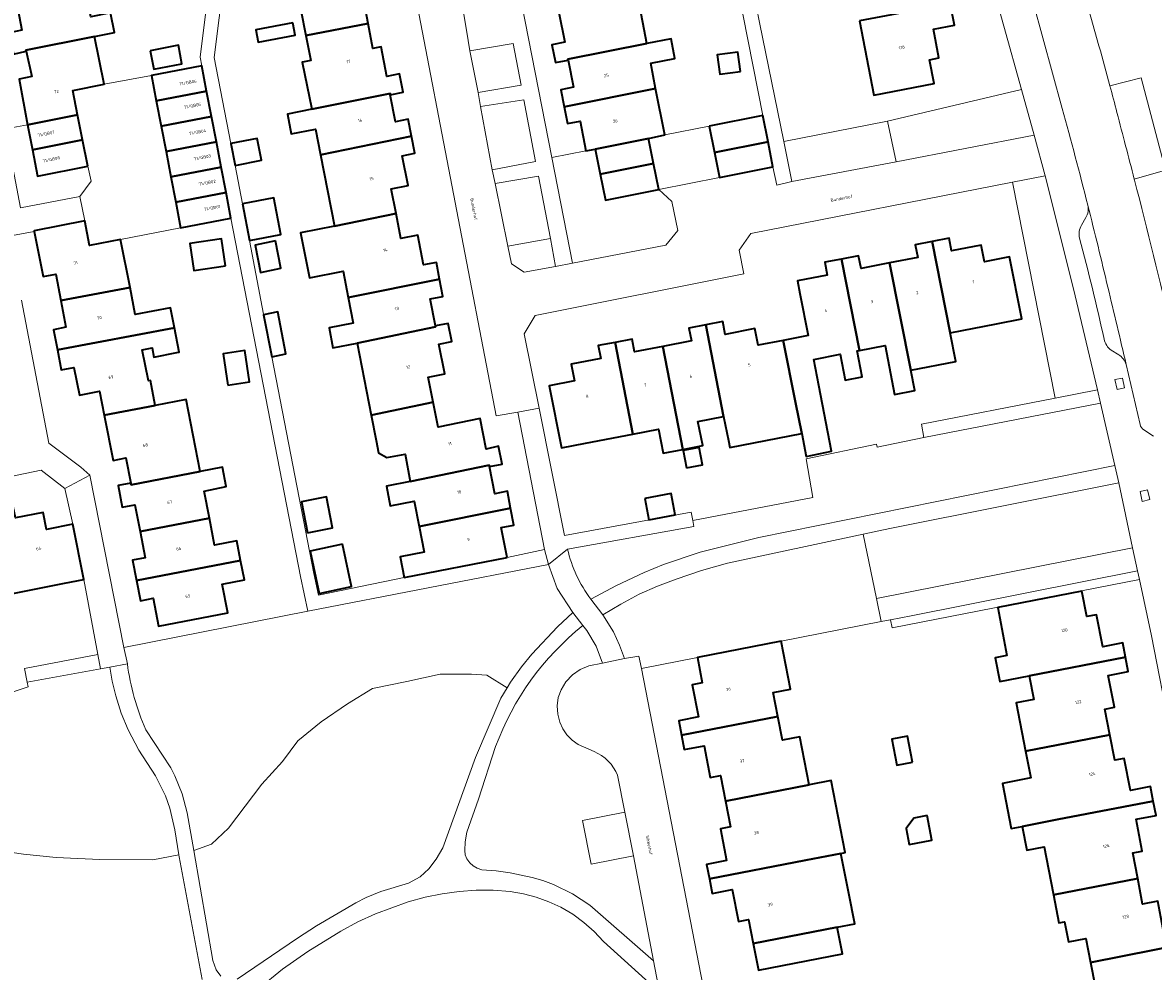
# Model space of a CAD drawing. Header units: metres. Extents: x 197700 to 204338, y 317132 to 325229.
# Tile 83 of 256: x 199040 to 199171, y 320292 to 320402. Entities that reach past the tile are written whole.
import ezdxf
from ezdxf.enums import TextEntityAlignment as Align

# ---------------------------------------------------------------- set-up
doc = ezdxf.new("R2010")
doc.units = ezdxf.units.M
for name, color, linetype, lineweight in [('B-WE-GR-BEPLANTING_CULTUUR_BODEMBEDEKKER-GV', 90, 'Continuous', 18), ('B-WE-GR-BEPLANTING_CULTUUR_HEESTERS-GV', 90, 'Continuous', 18), ('B-WE-OG-BEBOUWING-GV', 7, 'Continuous', 35), ('B-WE-OG-BEBOUWING-T18', 10, 'Continuous', 18), ('B-WE-OG-TERREIN_CULTUURSCHEIDING-GV', 7, 'Continuous', 18), ('B-WE-OG-TERREIN_ERF-GV', 7, 'Continuous', 18), ('B-WE-OG-TOPOGRAFIE-T18', 10, 'Continuous', 18), ('B-WE-VH-ONVERHARD-GV', 252, 'Continuous', 18), ('B-WE-VH-VERHARDING_ASFALT-GV', 252, 'Continuous', 18), ('B-WE-VH-VERHARDING_BETONSTRAATSTEEN-GV', 252, 'Continuous', 18), ('B-WE-VH-VERHARDING_OPEN-GV', 252, 'Continuous', 18), ('B-WE-VH-VERHARDING_TEGEL-GV', 252, 'Continuous', 18)]:
    doc.layers.add(name, color=color, linetype=linetype, lineweight=lineweight)
doc.styles.add('NLCS-ISO-M200-T18', font='NLCS-ISO.ttf', dxfattribs={"height": 0.36})

msp = doc.modelspace()

# ---------------------------------------------------------------- linework, layer by layer
at = {"layer": 'B-WE-GR-BEPLANTING_CULTUUR_BODEMBEDEKKER-GV'}
for points in [[(199155.9, 320393.846), (199140.376, 320390.15), (199141.374, 320385.443), (199157.383, 320388.532)], [(199041.336, 320386.825), (199040.755, 320389.745), (199038.211, 320389.272), (199039.972, 320380.135), (199046.827, 320381.431), (199048.132, 320383.224), (199047.759, 320384.96), (199041.938, 320383.801)], [(199113.904, 320382.227), (199107.703, 320380.993), (199107.099, 320384.03), (199106.522, 320386.929), (199105.45, 320386.72), (199101.507, 320385.951), (199103.897, 320373.715), (199114.703, 320375.807), (199116.105, 320377.508), (199115.408, 320380.862)], [(199164.716, 320359.041), (199161.923, 320370.757), (199158.631, 320383.825), (199154.847, 320383.084), (199159.792, 320358.08)], [(199096.396, 320375.676), (199096.845, 320373.623), (199098.305, 320372.663), (199101.926, 320373.331), (199101.349, 320376.572)]]:
    msp.add_lwpolyline(points, close=True, dxfattribs=at)
for points in [[(199105.111, 320331.731, 0.1376371), (199094.989, 320317.724)], [(199109.119, 320314.393, 0.2025541), (199106.387, 320317.141)]]:
    msp.add_lwpolyline(points, format="xyb", dxfattribs=at)
for points in [[(199106.387, 320317.141), (199104.566, 320317.974), (199103.864, 320318.467), (199103.255, 320319.072), (199102.763, 320319.776), (199102.413, 320320.56), (199102.187, 320321.489), (199102.126, 320322.443), (199102.251, 320323.393), (199102.573, 320324.295), (199103.141, 320325.225), (199103.88, 320326.026), (199104.771, 320326.656), (199105.779, 320327.073), (199107.376, 320327.402), (199106.62, 320329.367), (199105.539, 320331.174), (199105.111, 320331.731)], [(199094.989, 320317.724), (199093.019, 320311.623), (199091.65, 320307.814), (199091.455, 320306.703), (199091.408, 320305.69), (199091.471, 320305.182), (199091.666, 320304.709), (199091.987, 320304.267), (199092.391, 320303.901), (199092.865, 320303.628), (199093.386, 320303.464), (199095.041, 320303.342), (199096.683, 320303.105), (199099.226, 320302.555), (199100.479, 320302.199), (199101.7, 320301.748), (199103.88, 320300.677), (199105.909, 320299.341), (199113.293, 320292.916), (199110.955, 320305.084), (199106.039, 320304.117), (199105.042, 320309.177), (199109.963, 320310.144), (199109.119, 320314.393)]]:
    msp.add_lwpolyline(points, dxfattribs=at)
at = {"layer": 'B-WE-GR-BEPLANTING_CULTUUR_HEESTERS-GV'}
for points in [[(199106.01, 320334.791), (199108.984, 320336.384), (199112.186, 320337.884), (199114.417, 320338.8), (199118.678, 320340.229), (199125.465, 320341.937), (199166.704, 320350.283), (199165.065, 320357.489), (199144.602, 320353.504), (199139.199, 320352.408), (199139.1, 320352.759), (199130.944, 320351.064), (199131.741, 320346.559), (199117.833, 320343.919), (199117.933, 320343.218), (199103.32, 320340.587)], [(199054.496, 320319.658), (199057.358, 320315.263), (199057.834, 320314.325), (199058.669, 320312.235), (199059.272, 320310.066), (199060.026, 320305.695), (199062.082, 320306.403), (199064.063, 320308.28), (199067.92, 320313.388), (199070.318, 320315.994), (199072.09, 320318.391), (199074.8, 320320.58), (199077.823, 320322.665), (199080.742, 320324.437), (199084.703, 320325.271), (199088.56, 320326.105), (199092.208, 320326.105), (199093.98, 320326.001), (199096.318, 320324.518), (199096.728, 320325.195), (199097.975, 320326.968), (199099.177, 320328.441), (199102.154, 320331.596), (199103.926, 320333.271), (199102.12, 320336.025), (199101.122, 320338.83), (199073.255, 320333.4), (199051.942, 320329.217), (199052.342, 320327.314)], [(199036.607, 320305.784), (199040.306, 320305.278), (199044.082, 320304.889), (199046.612, 320304.772), (199049.142, 320304.655), (199055.293, 320304.616), (199058.287, 320305.187), (199057.834, 320308.078), (199057.245, 320310.577), (199056.764, 320312.016), (199055.613, 320314.336), (199053.666, 320317.3), (199052.413, 320319.672), (199051.618, 320321.604), (199050.985, 320323.595), (199050.57, 320325.302), (199050.29, 320326.935), (199049.223, 320326.738), (199040.734, 320325.173), (199040.837, 320324.623), (199038.875, 320323.976)], [(199113.991, 320289.262), (199107.489, 320295.142), (199106.402, 320296.305), (199105.209, 320297.357), (199103.921, 320298.293), (199102.552, 320299.104), (199101.157, 320299.759), (199099.704, 320300.272), (199098.212, 320300.654), (199096.695, 320300.919), (199094.721, 320301.092), (199092.74, 320301.081), (199090.767, 320300.923), (199088.805, 320300.659), (199086.825, 320300.266), (199084.876, 320299.738), (199081.084, 320298.358), (199079.042, 320297.418), (199077.065, 320296.348), (199073.241, 320293.988), (199070.326, 320291.937), (199067.55, 320289.701)]]:
    msp.add_lwpolyline(points, dxfattribs=at)
for points in [[(199109.909, 320327.932), (199111.592, 320328.191), (199111.871, 320326.76), (199118.36, 320328.03), (199128.07, 320329.93), (199139.646, 320332.195), (199139.122, 320334.872), (199137.552, 320342.308), (199121.835, 320338.955), (199118.841, 320338.107), (199115.891, 320337.115), (199113.738, 320336.296), (199111.632, 320335.363), (199109.476, 320334.231), (199107.396, 320332.964), (199108.64, 320331.003), (199109.346, 320329.454)], [(199140.723, 320332.406), (199143.137, 320332.885), (199169.338, 320338.084), (199168.771, 320340.738), (199139.122, 320334.872), (199139.646, 320332.195), (199140.685, 320332.399)]]:
    msp.add_lwpolyline(points, close=True, dxfattribs=at)
for points in [[(199103.32, 320340.587, 0.1039045), (199106.01, 320334.791)], [(199052.342, 320327.314, 0.0754753), (199054.496, 320319.658)]]:
    msp.add_lwpolyline(points, format="xyb", dxfattribs=at)
at = {"layer": 'B-WE-OG-BEBOUWING-GV'}
for points in [[(199080.219, 320401.488), (199079.67, 320404.33), (199085.549, 320405.485), (199085.98, 320405.57), (199085.31, 320408.99), (199086.81, 320409.28), (199086.39, 320411.38), (199084.91, 320411.09), (199084.94, 320410.92), (199075.81, 320409.16), (199076.83, 320403.87), (199072.42, 320403.02), (199073.005, 320400.099)], [(199103.39, 320397.23), (199103.37, 320397.35), (199112.52, 320399.16), (199111.532, 320404.24), (199114.4, 320404.798), (199113.825, 320408.006), (199103.725, 320406.069), (199104.32, 320403.17), (199102.32, 320402.76), (199103.01, 320399.31), (199101.52, 320399.02), (199101.93, 320396.94)], [(199043.3, 320404.68), (199039.5, 320403.93), (199040.13, 320400.69), (199038.64, 320400.4), (199039.14, 320397.93), (199040.61, 320398.27), (199040.59, 320398.37), (199048.55, 320399.98), (199050.848, 320400.43), (199050.405, 320402.69), (199048.106, 320402.242), (199047.496, 320405.346), (199043.33, 320404.53)], [(199137.129, 320401.78), (199138.79, 320393.18), (199145.77, 320394.52), (199145.24, 320397.27), (199146.34, 320397.48), (199145.7, 320400.8), (199148.15, 320401.28), (199147.655, 320403.739), (199139.603, 320402.24)], [(199071.501, 320401.55), (199067.229, 320400.734), (199067.498, 320399.322), (199071.771, 320400.138)], [(199073.69, 320391.54), (199082.76, 320393.37), (199082.79, 320393.22), (199084.27, 320393.51), (199083.86, 320395.63), (199082.38, 320395.35), (199081.72, 320398.76), (199080.78, 320398.58), (199080.219, 320401.488), (199073.005, 320400.099), (199073.59, 320397.18), (199072.609, 320396.982), (199072.6, 320396.98)], [(199048.55, 320399.98), (199040.59, 320398.37), (199040.61, 320398.27), (199041.27, 320395.35), (199039.79, 320395.02), (199040.755, 320389.745), (199046.579, 320390.904), (199046.02, 320393.72), (199049.64, 320394.43)], [(199054.995, 320398.32), (199055.409, 320396.165), (199058.658, 320396.789), (199058.244, 320398.944)], [(199112.52, 320399.16), (199103.37, 320397.35), (199103.39, 320397.23), (199104.01, 320394.08), (199102.55, 320393.78), (199102.935, 320391.831), (199113.528, 320393.95), (199112.95, 320396.88), (199115.74, 320397.43), (199115.31, 320399.71)], [(199123.357, 320395.921), (199123.058, 320398.149), (199120.659, 320397.828), (199120.958, 320395.6)], [(199055.69, 320392.518), (199061.515, 320393.636), (199060.951, 320396.575), (199055.126, 320395.457)], [(199061.515, 320393.636), (199055.69, 320392.518), (199056.254, 320389.578), (199062.08, 320390.696)], [(199106.522, 320386.929), (199112.679, 320388.168), (199114.59, 320388.56), (199113.528, 320393.95), (199102.935, 320391.831), (199103.32, 320389.88), (199104.79, 320390.16), (199105.45, 320386.72)], [(199082.79, 320393.22), (199082.76, 320393.37), (199073.69, 320391.54), (199070.87, 320390.98), (199071.33, 320388.69), (199074.12, 320389.24), (199074.7, 320386.27), (199085.261, 320388.42), (199084.88, 320390.39), (199083.4, 320390.09)], [(199040.755, 320389.745), (199041.336, 320386.825), (199047.159, 320387.984), (199046.579, 320390.904)], [(199056.254, 320389.578), (199056.819, 320386.639), (199062.644, 320387.757), (199062.08, 320390.696)], [(199119.741, 320389.575), (199120.35, 320386.512), (199126.547, 320387.747), (199125.94, 320390.809)], [(199076.315, 320378.011), (199083.464, 320379.461), (199082.9, 320382.34), (199084.85, 320382.72), (199084.16, 320386.16), (199085.64, 320386.46), (199085.261, 320388.42), (199074.7, 320386.27)], [(199047.759, 320384.96), (199047.159, 320387.984), (199041.336, 320386.825), (199041.938, 320383.801)], [(199056.819, 320386.639), (199057.383, 320383.7), (199063.208, 320384.818), (199062.644, 320387.757)], [(199064.815, 320385.031), (199067.87, 320385.635), (199067.37, 320388.166), (199064.315, 320387.563)], [(199113.277, 320385.269), (199112.679, 320388.168), (199106.522, 320386.929), (199107.099, 320384.03)], [(199120.35, 320386.512), (199120.922, 320383.639), (199127.116, 320384.872), (199126.547, 320387.747)], [(199057.947, 320380.76), (199063.773, 320381.879), (199063.208, 320384.818), (199057.383, 320383.7)], [(199113.904, 320382.227), (199113.277, 320385.269), (199107.099, 320384.03), (199107.703, 320380.993)], [(199063.773, 320381.879), (199057.947, 320380.76), (199058.511, 320377.821), (199064.337, 320378.939)], [(199065.656, 320380.587), (199066.467, 320376.35), (199070.099, 320377.046), (199069.288, 320381.282)], [(199083.464, 320379.461), (199076.315, 320378.011), (199072.408, 320377.219), (199073.416, 320372.032), (199077.334, 320372.793), (199077.931, 320369.74), (199088.506, 320371.849), (199088.13, 320373.79), (199086.64, 320373.52), (199085.97, 320376.95), (199084.03, 320376.57)], [(199041.549, 320377.372), (199042.58, 320372.15), (199044.04, 320372.44), (199044.634, 320369.371), (199052.649, 320370.89), (199051.56, 320376.47), (199047.96, 320375.77), (199047.4, 320378.6), (199041.53, 320377.47)], [(199145.561, 320376.235), (199147.64, 320365.628), (199153.014, 320366.679), (199155.94, 320367.25), (199154.52, 320374.43), (199151.61, 320373.87), (199151.23, 320375.8), (199147.81, 320375.14), (199147.52, 320376.62)], [(199063.69, 320373.405), (199063.234, 320376.521), (199059.586, 320375.988), (199060.041, 320372.872)], [(199069.484, 320376.288), (199067.124, 320375.804), (199067.772, 320372.643), (199070.132, 320373.127)], [(199140.604, 320373.741), (199143.067, 320361.305), (199148.285, 320362.339), (199147.64, 320365.628), (199145.561, 320376.235), (199143.6, 320375.85), (199143.88, 320374.38)], [(199128.277, 320364.773), (199129.74, 320357.585), (199130.446, 320353.973), (199130.963, 320351.326), (199133.902, 320351.924), (199132.43, 320359.561), (199131.85, 320362.57), (199134.902, 320363.161), (199135.484, 320360.152), (199137.448, 320360.532), (199136.866, 320363.541), (199137.151, 320363.596), (199135.07, 320374.189), (199133.11, 320373.81), (199133.38, 320372.34), (199129.95, 320371.67), (199130.235, 320370.203), (199131.18, 320365.34)], [(199137.151, 320363.596), (199140.12, 320364.17), (199141.206, 320358.52), (199143.53, 320358.967), (199143.067, 320361.305), (199140.604, 320373.741), (199137.32, 320373.1), (199137.04, 320374.57), (199135.07, 320374.189)], [(199088.01, 320366.46), (199087.4, 320369.6), (199088.89, 320369.87), (199088.506, 320371.849), (199077.931, 320369.74), (199078.51, 320366.78), (199075.72, 320366.23), (199076.15, 320363.91), (199078.96, 320364.45), (199088.04, 320366.34)], [(199044.634, 320369.371), (199045.23, 320366.29), (199043.8, 320365.99), (199044.232, 320363.684), (199057.801, 320366.24), (199057.349, 320368.549), (199053.26, 320367.76), (199052.649, 320370.89)], [(199069.06, 320362.878), (199070.707, 320363.198), (199069.763, 320368.057), (199068.116, 320367.737)], [(199044.232, 320363.684), (199044.67, 320361.35), (199046.14, 320361.63), (199046.78, 320358.43), (199049.13, 320358.89), (199049.67, 320356.108), (199055.563, 320357.231), (199055.01, 320360.11), (199054.77, 320360.07), (199054.065, 320363.673), (199055.212, 320363.897), (199055.42, 320362.836), (199058.072, 320363.355), (199058.355, 320363.41), (199057.801, 320366.24)], [(199078.96, 320364.45), (199080.586, 320356.121), (199087.759, 320357.626), (199087.17, 320360.51), (199089.09, 320360.9), (199088.42, 320364.35), (199089.91, 320364.64), (199089.48, 320366.74), (199088.01, 320366.46), (199088.04, 320366.34)], [(199121.401, 320355.967), (199119.337, 320366.565), (199117.36, 320366.19), (199117.66, 320364.71), (199114.377, 320364.07), (199116.69, 320352.14), (199118.98, 320352.59), (199118.43, 320355.39)], [(199119.337, 320366.565), (199121.401, 320355.967), (199121.945, 320353.173), (199122.106, 320352.348), (199130.446, 320353.973), (199129.74, 320357.585), (199128.277, 320364.773), (199125.39, 320364.21), (199125.02, 320366.13), (199121.59, 320365.47), (199121.31, 320366.94)], [(199116.69, 320352.14), (199114.377, 320364.07), (199111.09, 320363.43), (199110.82, 320364.92), (199108.838, 320364.538), (199110.9, 320353.919), (199113.86, 320354.49), (199114.4, 320351.69)], [(199063.96, 320359.582), (199066.493, 320359.952), (199065.962, 320363.581), (199063.43, 320363.211)], [(199108.838, 320364.538), (199106.88, 320364.16), (199107.16, 320362.67), (199103.74, 320362.01), (199104.12, 320360.07), (199101.21, 320359.5), (199102.61, 320352.32), (199105.417, 320352.861), (199110.9, 320353.919)], [(199060.78, 320349.57), (199059.141, 320357.913), (199055.563, 320357.231), (199049.67, 320356.108), (199050.69, 320350.86), (199052.17, 320351.15), (199052.74, 320348.22), (199052.77, 320348.03)], [(199085.11, 320348.43), (199094.25, 320350.32), (199094.28, 320350.16), (199095.75, 320350.44), (199095.31, 320352.52), (199093.89, 320352.16), (199093.21, 320355.72), (199088.35, 320354.73), (199087.759, 320357.626), (199080.586, 320356.121), (199081.16, 320353.18), (199081.438, 320351.757), (199082.41, 320351.189), (199084.51, 320351.588)], [(199117.115, 320350.013), (199118.942, 320350.366), (199118.555, 320352.375), (199116.728, 320352.022)], [(199060.78, 320349.57), (199052.77, 320348.03), (199052.74, 320348.22), (199051.26, 320347.97), (199051.74, 320345.47), (199053.22, 320345.73), (199053.827, 320342.622), (199061.837, 320344.179), (199061.22, 320347.32), (199063.8, 320347.83), (199063.34, 320350.07)], [(199094.28, 320350.16), (199094.25, 320350.32), (199085.11, 320348.43), (199082.34, 320347.89), (199082.78, 320345.61), (199085.55, 320346.15), (199086.123, 320343.209), (199096.733, 320345.329), (199096.35, 320347.29), (199094.89, 320347)], [(199073.203, 320342.472), (199076.11, 320343.047), (199075.401, 320346.643), (199072.493, 320346.068)], [(199112.255, 320346.455), (199112.731, 320343.988), (199115.784, 320344.577), (199115.308, 320347.044)], [(199046.01, 320343.47), (199042.99, 320342.87), (199042.6, 320344.84), (199039.37, 320344.21), (199039.12, 320345.5), (199036.776, 320345.059), (199038.7, 320335.37), (199045.048, 320336.635), (199047.28, 320337.08)], [(199096.31, 320339.64), (199095.65, 320343.08), (199097.12, 320343.35), (199096.733, 320345.329), (199086.123, 320343.209), (199086.7, 320340.25), (199083.926, 320339.711), (199083.92, 320339.71), (199084.38, 320337.31)], [(199053.827, 320342.622), (199054.42, 320339.58), (199052.93, 320339.31), (199053.392, 320336.95), (199065.454, 320339.289), (199065, 320341.54), (199062.45, 320341.06), (199061.837, 320344.179)], [(199077.263, 320341.167), (199073.513, 320340.362), (199074.566, 320335.453), (199078.316, 320336.258)], [(199065.454, 320339.289), (199053.392, 320336.95), (199053.85, 320334.61), (199055.32, 320334.9), (199055.95, 320331.66), (199063.97, 320333.22), (199063.32, 320336.53), (199065.91, 320337.03)], [(199162.9, 320335.74), (199153.14, 320333.84), (199154.22, 320328.28), (199152.836, 320328.011), (199153.374, 320325.244), (199156.797, 320325.909), (199167.946, 320328.069), (199167.62, 320329.74), (199165.31, 320329.29), (199164.59, 320333), (199163.47, 320332.79)], [(199116.519, 320319.044), (199127.665, 320321.197), (199127.12, 320323.98), (199129.16, 320324.38), (199128.07, 320329.93), (199118.36, 320328.03), (199118.93, 320325.09), (199117.77, 320324.86), (199118.5, 320321.16), (199116.2, 320320.71)], [(199156.797, 320325.909), (199157.32, 320323.16), (199155.29, 320322.77), (199156.372, 320317.21), (199166.124, 320319.101), (199165.55, 320322.05), (199166.67, 320322.27), (199165.95, 320325.96), (199168.27, 320326.41), (199167.946, 320328.069)], [(199121.599, 320311.404), (199131.324, 320313.301), (199130.24, 320318.86), (199128.2, 320318.46), (199127.665, 320321.197), (199116.519, 320319.044), (199116.84, 320317.37), (199119.14, 320317.82), (199119.85, 320314.13), (199121.02, 320314.36)], [(199143.268, 320315.9), (199142.696, 320318.918), (199140.872, 320318.572), (199141.444, 320315.554)], [(199171.155, 320311.415), (199170.83, 320313.08), (199168.53, 320312.64), (199167.81, 320316.36), (199166.7, 320316.14), (199166.124, 320319.101), (199156.372, 320317.21), (199156.977, 320314.1), (199153.695, 320313.462), (199154.709, 320308.237), (199155.976, 320308.483), (199160.024, 320309.269)], [(199131.324, 320313.301), (199121.599, 320311.404), (199122.18, 320308.44), (199121.02, 320308.21), (199121.74, 320304.51), (199119.43, 320304.06), (199119.755, 320302.388), (199130.911, 320304.56), (199134.993, 320305.354), (199135.483, 320305.45), (199133.86, 320313.794)], [(199159.614, 320300.539), (199169.356, 320302.43), (199168.78, 320305.4), (199169.89, 320305.61), (199169.18, 320309.3), (199171.48, 320309.75), (199171.155, 320311.415), (199160.024, 320309.269), (199155.976, 320308.483), (199156.511, 320305.728), (199158.53, 320306.12), (199159.573, 320300.75)], [(199144.974, 320309.743), (199143.429, 320309.45), (199142.54, 320308.252), (199142.896, 320306.374), (199145.519, 320306.872)], [(199130.911, 320304.56), (199119.755, 320302.388), (199120.08, 320300.72), (199122.38, 320301.17), (199123.11, 320297.47), (199124.27, 320297.69), (199124.814, 320294.909), (199134.544, 320296.812), (199136.578, 320297.208), (199135.9, 320300.693), (199134.993, 320305.354)], [(199169.356, 320302.43), (199159.614, 320300.539), (199160.24, 320297.32), (199160.87, 320297.44), (199161.33, 320295.1), (199163.37, 320295.49), (199163.906, 320292.729), (199175.024, 320294.901), (199174.7, 320296.56), (199172.4, 320296.12), (199171.69, 320299.81), (199169.93, 320299.47)], [(199124.814, 320294.909), (199125.42, 320291.81), (199135.15, 320293.71), (199134.544, 320296.812)], [(199164.95, 320287.36), (199164.93, 320287.47), (199173.722, 320289.23), (199173.03, 320292.78), (199175.35, 320293.23), (199175.024, 320294.901), (199163.906, 320292.729), (199164.44, 320289.98), (199162.41, 320289.58), (199162.92, 320286.97)]]:
    msp.add_lwpolyline(points, close=True, dxfattribs=at)
at = {"layer": 'B-WE-OG-TERREIN_CULTUURSCHEIDING-GV'}
for points in [[(199153.495, 320439.584), (199164.872, 320398.9)], [(199166.139, 320394.236), (199169.755, 320395.195), (199172.594, 320384.496), (199168.955, 320383.449), (199168.986, 320383.328)], [(199065.042, 320290.767), (199072.042, 320295.551), (199074.255, 320296.97), (199078.812, 320299.642), (199080, 320300.224), (199081.712, 320300.923), (199084.92, 320301.917), (199086.243, 320302.647), (199087.271, 320303.579), (199088.11, 320304.685), (199088.859, 320306.006), (199092.674, 320316.453), (199095.605, 320323.34), (199096.318, 320324.518), (199093.98, 320326.001), (199092.208, 320326.105), (199088.56, 320326.105), (199084.703, 320325.271), (199080.742, 320324.437), (199077.823, 320322.665), (199074.8, 320320.58), (199072.09, 320318.391), (199070.318, 320315.994), (199067.92, 320313.388), (199064.063, 320308.28), (199062.082, 320306.403), (199060.026, 320305.695), (199062.227, 320292.928), (199062.642, 320291.876), (199063.17, 320291.133)], [(199060.986, 320290.758), (199058.322, 320304.965), (199058.287, 320305.187), (199055.293, 320304.616), (199049.142, 320304.655), (199046.612, 320304.772), (199044.082, 320304.889), (199040.306, 320305.278), (199036.607, 320305.784)]]:
    msp.add_lwpolyline(points, dxfattribs=at)
for points in [[(199164.872, 320398.9, -0.0015062), (199166.139, 320394.236)], [(199168.986, 320383.328, -0.0061255), (199173.294, 320365.833)]]:
    msp.add_lwpolyline(points, format="xyb", dxfattribs=at)
msp.add_lwpolyline([(199167.159, 320348.274), (199140.659, 320342.971), (199137.552, 320342.308), (199139.122, 320334.872), (199168.771, 320340.738)], close=True, dxfattribs=at)
at = {"layer": 'B-WE-OG-TERREIN_ERF-GV'}
for points in [[(199125.56, 320401.606), (199128.37, 320387.809), (199140.376, 320390.15), (199155.9, 320393.846), (199145.659, 320430.54)], [(199050.405, 320402.69), (199050.848, 320400.43), (199048.55, 320399.98), (199049.64, 320394.43), (199055.126, 320395.457), (199060.951, 320396.575), (199060.78, 320397.58), (199063.879, 320422.42)], [(199111.532, 320404.24), (199112.52, 320399.16), (199115.31, 320399.71), (199115.74, 320397.43), (199112.95, 320396.88), (199113.528, 320393.95), (199114.59, 320388.56), (199119.741, 320389.575), (199125.94, 320390.809), (199119.632, 320422.732)], [(199065.362, 320421.177), (199062.41, 320397.54), (199064.315, 320387.563), (199067.37, 320388.166), (199067.87, 320385.635), (199064.815, 320385.031), (199065.656, 320380.587), (199069.288, 320381.282), (199070.099, 320377.046), (199066.467, 320376.35), (199068.1, 320367.82), (199068.116, 320367.737), (199069.763, 320368.057), (199070.707, 320363.198), (199069.06, 320362.878), (199073.94, 320337.755), (199074.489, 320335.251), (199084.38, 320337.31), (199083.92, 320339.71), (199083.926, 320339.711), (199086.7, 320340.25), (199086.123, 320343.209), (199085.55, 320346.15), (199082.78, 320345.61), (199082.34, 320347.89), (199085.11, 320348.43), (199084.51, 320351.588), (199082.41, 320351.189), (199081.438, 320351.757), (199081.16, 320353.18), (199080.586, 320356.121), (199078.96, 320364.45), (199076.15, 320363.91), (199075.72, 320366.23), (199078.51, 320366.78), (199077.931, 320369.74), (199077.334, 320372.793), (199073.416, 320372.032), (199072.408, 320377.219), (199076.315, 320378.011), (199074.7, 320386.27), (199074.12, 320389.24), (199071.33, 320388.69), (199070.87, 320390.98), (199073.69, 320391.54), (199072.6, 320396.98), (199072.609, 320396.982), (199073.59, 320397.18), (199073.005, 320400.099), (199072.42, 320403.02)], [(199097.268, 320407.66), (199101.507, 320385.951), (199105.45, 320386.72), (199104.79, 320390.16), (199103.32, 320389.88), (199102.935, 320391.831), (199102.55, 320393.78), (199104.01, 320394.08), (199103.39, 320397.23), (199101.93, 320396.94), (199101.52, 320399.02), (199103.01, 320399.31), (199102.32, 320402.76)], [(199079.67, 320404.33), (199080.219, 320401.488), (199080.78, 320398.58), (199081.72, 320398.76), (199082.38, 320395.35), (199083.86, 320395.63), (199084.27, 320393.51), (199082.79, 320393.22), (199083.4, 320390.09), (199084.88, 320390.39), (199085.261, 320388.42), (199085.64, 320386.46), (199084.16, 320386.16), (199084.85, 320382.72), (199082.9, 320382.34), (199083.464, 320379.461), (199084.03, 320376.57), (199085.97, 320376.95), (199086.64, 320373.52), (199088.13, 320373.79), (199088.506, 320371.849), (199088.89, 320369.87), (199087.4, 320369.6), (199088.01, 320366.46), (199089.48, 320366.74), (199089.91, 320364.64), (199088.42, 320364.35), (199089.09, 320360.9), (199087.17, 320360.51), (199087.759, 320357.626), (199088.35, 320354.73), (199093.21, 320355.72), (199093.89, 320352.16), (199095.31, 320352.52), (199095.75, 320350.44), (199094.28, 320350.16), (199094.89, 320347), (199096.35, 320347.29), (199096.733, 320345.329), (199097.12, 320343.35), (199095.65, 320343.08), (199096.31, 320339.64), (199100.661, 320340.546), (199097.569, 320356.469), (199095.068, 320356.021), (199085.549, 320405.485)], [(199147.655, 320403.739), (199148.15, 320401.28), (199145.7, 320400.8), (199146.34, 320397.48), (199145.24, 320397.27), (199145.77, 320394.52), (199138.79, 320393.18), (199137.129, 320401.78)], [(199038.211, 320389.272), (199040.755, 320389.745), (199039.79, 320395.02), (199041.27, 320395.35), (199040.61, 320398.27), (199039.14, 320397.93)], [(199040.064, 320369.423), (199043.255, 320352.851), (199046.955, 320350.095), (199048.004, 320349.143), (199051.942, 320329.217), (199073.255, 320333.4), (199072.377, 320337.43), (199064.337, 320378.939), (199058.511, 320377.821), (199051.56, 320376.47), (199052.649, 320370.89), (199053.26, 320367.76), (199057.349, 320368.549), (199057.801, 320366.24), (199058.355, 320363.41), (199058.072, 320363.355), (199055.42, 320362.836), (199055.212, 320363.897), (199054.065, 320363.673), (199054.77, 320360.07), (199055.01, 320360.11), (199055.563, 320357.231), (199059.141, 320357.913), (199060.78, 320349.57), (199063.34, 320350.07), (199063.8, 320347.83), (199061.22, 320347.32), (199061.837, 320344.179), (199062.45, 320341.06), (199065, 320341.54), (199065.454, 320339.289), (199065.91, 320337.03), (199063.32, 320336.53), (199063.97, 320333.22), (199055.95, 320331.66), (199055.32, 320334.9), (199053.85, 320334.61), (199053.392, 320336.95), (199052.93, 320339.31), (199054.42, 320339.58), (199053.827, 320342.622), (199053.22, 320345.73), (199051.74, 320345.47), (199051.26, 320347.97), (199052.74, 320348.22), (199052.17, 320351.15), (199050.69, 320350.86), (199049.67, 320356.108), (199049.13, 320358.89), (199046.78, 320358.43), (199046.14, 320361.63), (199044.67, 320361.35), (199044.232, 320363.684), (199043.8, 320365.99), (199045.23, 320366.29), (199044.634, 320369.371), (199044.04, 320372.44), (199042.58, 320372.15), (199041.549, 320377.372), (199038.62, 320376.833)], [(199039.37, 320344.21), (199042.6, 320344.84), (199042.99, 320342.87), (199046.01, 320343.47), (199045.094, 320347.612), (199042.354, 320349.731), (199036.949, 320348.602)], [(199038.875, 320323.976), (199040.837, 320324.623), (199040.734, 320325.173), (199040.435, 320326.775), (199048.912, 320328.392), (199047.28, 320337.08), (199045.048, 320336.635), (199038.7, 320335.37)], [(199173.141, 320319.288), (199170.948, 320330.553), (199169.557, 320337.062), (199140.91, 320331.46), (199140.723, 320332.406), (199140.685, 320332.399), (199139.646, 320332.195), (199128.07, 320329.93), (199129.16, 320324.38), (199127.12, 320323.98), (199127.665, 320321.197), (199128.2, 320318.46), (199130.24, 320318.86), (199131.324, 320313.301), (199133.86, 320313.794), (199135.483, 320305.45), (199134.993, 320305.354), (199135.9, 320300.693), (199136.578, 320297.208), (199134.544, 320296.812), (199135.15, 320293.71), (199125.42, 320291.81), (199124.814, 320294.909), (199124.27, 320297.69), (199123.11, 320297.47), (199122.38, 320301.17), (199120.08, 320300.72), (199119.755, 320302.388), (199119.43, 320304.06), (199121.74, 320304.51), (199121.02, 320308.21), (199122.18, 320308.44), (199121.599, 320311.404), (199121.02, 320314.36), (199119.85, 320314.13), (199119.14, 320317.82), (199116.84, 320317.37), (199116.519, 320319.044), (199116.2, 320320.71), (199118.5, 320321.16), (199117.77, 320324.86), (199118.93, 320325.09), (199118.36, 320328.03), (199111.871, 320326.76), (199119.778, 320286.15)], [(199164.44, 320289.98), (199163.906, 320292.729), (199163.37, 320295.49), (199161.33, 320295.1), (199160.87, 320297.44), (199160.24, 320297.32), (199159.614, 320300.539), (199159.573, 320300.75), (199158.53, 320306.12), (199156.511, 320305.728), (199155.976, 320308.483), (199154.709, 320308.237), (199153.695, 320313.462), (199156.977, 320314.1), (199156.372, 320317.21), (199155.29, 320322.77), (199157.32, 320323.16), (199156.797, 320325.909), (199153.374, 320325.244), (199152.836, 320328.011), (199154.22, 320328.28), (199153.14, 320333.84), (199162.9, 320335.74), (199163.47, 320332.79), (199164.59, 320333), (199165.31, 320329.29), (199167.62, 320329.74), (199167.946, 320328.069), (199168.27, 320326.41), (199165.95, 320325.96), (199166.67, 320322.27), (199165.55, 320322.05), (199166.124, 320319.101), (199166.7, 320316.14), (199167.81, 320316.36), (199168.53, 320312.64), (199170.83, 320313.08), (199171.155, 320311.415), (199171.48, 320309.75), (199169.18, 320309.3), (199169.89, 320305.61), (199168.78, 320305.4), (199169.356, 320302.43), (199169.93, 320299.47), (199171.69, 320299.81)]]:
    msp.add_lwpolyline(points, dxfattribs=at)
for points in [[(199071.501, 320401.55), (199071.771, 320400.138), (199067.498, 320399.322), (199067.229, 320400.734)], [(199054.995, 320398.32), (199058.244, 320398.944), (199058.658, 320396.789), (199055.409, 320396.165)], [(199123.357, 320395.921), (199120.958, 320395.6), (199120.659, 320397.828), (199123.058, 320398.149)], [(199144.602, 320353.504), (199144.303, 320355.056), (199159.792, 320358.08), (199154.847, 320383.084), (199124.56, 320377.151), (199123.208, 320375.2), (199123.756, 320372.496), (199099.591, 320367.664), (199098.29, 320365.513), (199100.02, 320356.917), (199102.975, 320342.181), (199117.634, 320344.87), (199117.833, 320343.919), (199131.741, 320346.559), (199130.944, 320351.064), (199139.1, 320352.759), (199139.199, 320352.408)], [(199114.377, 320364.07), (199117.66, 320364.71), (199117.36, 320366.19), (199119.337, 320366.565), (199121.31, 320366.94), (199121.59, 320365.47), (199125.02, 320366.13), (199125.39, 320364.21), (199128.277, 320364.773), (199131.18, 320365.34), (199130.235, 320370.203), (199129.95, 320371.67), (199133.38, 320372.34), (199133.11, 320373.81), (199135.07, 320374.189), (199137.04, 320374.57), (199137.32, 320373.1), (199140.604, 320373.741), (199143.88, 320374.38), (199143.6, 320375.85), (199145.561, 320376.235), (199147.52, 320376.62), (199147.81, 320375.14), (199151.23, 320375.8), (199151.61, 320373.87), (199154.52, 320374.43), (199155.94, 320367.25), (199153.014, 320366.679), (199147.64, 320365.628), (199148.285, 320362.339), (199143.067, 320361.305), (199143.53, 320358.967), (199141.206, 320358.52), (199140.12, 320364.17), (199137.151, 320363.596), (199136.866, 320363.541), (199137.448, 320360.532), (199135.484, 320360.152), (199134.902, 320363.161), (199131.85, 320362.57), (199132.43, 320359.561), (199133.902, 320351.924), (199130.963, 320351.326), (199130.446, 320353.973), (199122.106, 320352.348), (199121.945, 320353.173), (199121.401, 320355.967), (199118.43, 320355.39), (199118.98, 320352.59), (199116.69, 320352.14), (199114.4, 320351.69), (199113.86, 320354.49), (199110.9, 320353.919), (199105.417, 320352.861), (199102.61, 320352.32), (199101.21, 320359.5), (199104.12, 320360.07), (199103.74, 320362.01), (199107.16, 320362.67), (199106.88, 320364.16), (199108.838, 320364.538), (199110.82, 320364.92), (199111.09, 320363.43)], [(199063.69, 320373.405), (199060.041, 320372.872), (199059.586, 320375.988), (199063.234, 320376.521)], [(199069.484, 320376.288), (199070.132, 320373.127), (199067.772, 320372.643), (199067.124, 320375.804)], [(199063.96, 320359.582), (199063.43, 320363.211), (199065.962, 320363.581), (199066.493, 320359.952)], [(199117.115, 320350.013), (199116.728, 320352.022), (199118.555, 320352.375), (199118.942, 320350.366)], [(199073.203, 320342.472), (199072.493, 320346.068), (199075.401, 320346.643), (199076.11, 320343.047)], [(199112.255, 320346.455), (199115.308, 320347.044), (199115.784, 320344.577), (199112.731, 320343.988)], [(199077.263, 320341.167), (199078.316, 320336.258), (199074.566, 320335.453), (199073.513, 320340.362)], [(199169.557, 320337.062), (199169.338, 320338.084), (199143.137, 320332.885), (199140.723, 320332.406), (199140.91, 320331.46)], [(199143.268, 320315.9), (199141.444, 320315.554), (199140.872, 320318.572), (199142.696, 320318.918)], [(199144.974, 320309.743), (199145.519, 320306.872), (199142.896, 320306.374), (199142.54, 320308.252), (199143.429, 320309.45)]]:
    msp.add_lwpolyline(points, close=True, dxfattribs=at)
at = {"layer": 'B-WE-VH-ONVERHARD-GV'}
for points in [[(199167.843, 320359.265), (199167.605, 320360.408), (199166.705, 320360.225), (199166.979, 320359.062)], [(199170.505, 320347.469), (199169.629, 320347.279), (199169.887, 320346.12), (199170.774, 320346.354)]]:
    msp.add_lwpolyline(points, close=True, dxfattribs=at)
at = {"layer": 'B-WE-VH-VERHARDING_ASFALT-GV'}
for points in [[(199164.872, 320398.9), (199153.495, 320439.584), (199147.855, 320437.877)], [(199148.821, 320434.053), (199151.286, 320425.195), (199157.253, 320403.914), (199160.628, 320391.625)], [(199168.986, 320383.328), (199168.955, 320383.449)], [(199163.581, 320380.425), (199163.585, 320380.41)], [(199168.019, 320361.995), (199169.639, 320355.043)], [(199170.079, 320354.41), (199171.175, 320353.671)], [(199105.111, 320331.731), (199103.926, 320333.271), (199102.154, 320331.596), (199099.177, 320328.441), (199097.975, 320326.968), (199096.728, 320325.195), (199096.318, 320324.518), (199095.605, 320323.34), (199092.674, 320316.453), (199088.859, 320306.006), (199088.11, 320304.685), (199087.271, 320303.579), (199086.243, 320302.647), (199084.92, 320301.917), (199081.712, 320300.923), (199080, 320300.224), (199078.812, 320299.642), (199074.255, 320296.97), (199072.042, 320295.551), (199065.042, 320290.767)], [(199052.342, 320327.314), (199050.29, 320326.935), (199050.57, 320325.302), (199050.985, 320323.595), (199051.618, 320321.604), (199052.413, 320319.672), (199053.666, 320317.3), (199055.613, 320314.336), (199056.764, 320312.016), (199057.245, 320310.577), (199057.834, 320308.078), (199058.287, 320305.187), (199058.322, 320304.965), (199060.986, 320290.758)], [(199063.17, 320291.133), (199062.642, 320291.876), (199062.227, 320292.928), (199060.026, 320305.695), (199059.272, 320310.066), (199058.669, 320312.235), (199057.834, 320314.325), (199057.358, 320315.263), (199054.496, 320319.658)], [(199113.293, 320292.916), (199105.909, 320299.341), (199103.88, 320300.677), (199101.7, 320301.748), (199100.479, 320302.199), (199099.226, 320302.555), (199096.683, 320303.105), (199095.041, 320303.342), (199093.386, 320303.464), (199092.865, 320303.628), (199092.391, 320303.901), (199091.987, 320304.267), (199091.666, 320304.709), (199091.471, 320305.182), (199091.408, 320305.69), (199091.455, 320306.703), (199091.65, 320307.814), (199093.019, 320311.623), (199094.989, 320317.724)], [(199067.55, 320289.701), (199070.326, 320291.937), (199073.241, 320293.988), (199077.065, 320296.348), (199079.042, 320297.418), (199081.084, 320298.358), (199084.876, 320299.738), (199086.825, 320300.266), (199088.805, 320300.659), (199090.767, 320300.923), (199092.74, 320301.081), (199094.721, 320301.092), (199096.695, 320300.919), (199098.212, 320300.654), (199099.704, 320300.272), (199101.157, 320299.759), (199102.552, 320299.104), (199103.921, 320298.293), (199105.209, 320297.357), (199106.402, 320296.305), (199107.489, 320295.142), (199113.991, 320289.262), (199113.293, 320292.916)]]:
    msp.add_lwpolyline(points, dxfattribs=at)
for points in [[(199166.139, 320394.236, 0.0015062), (199164.872, 320398.9)], [(199166.958, 320391.157, 0.0009906), (199166.139, 320394.236)], [(199160.628, 320391.625, -0.0048997), (199163.581, 320380.425)], [(199168.955, 320383.449, 0.0015175), (199166.958, 320391.157)], [(199173.294, 320365.833, 0.0061255), (199168.986, 320383.328)], [(199163.585, 320380.41, -0.0042241), (199165.901, 320370.928)], [(199165.901, 320370.928, -0.0015592), (199168.019, 320361.995)], [(199169.639, 320355.043, 0.2232604), (199170.079, 320354.41)], [(199094.989, 320317.724, -0.1376371), (199105.111, 320331.731)], [(199054.496, 320319.658, -0.0754753), (199052.342, 320327.314)]]:
    msp.add_lwpolyline(points, format="xyb", dxfattribs=at)
msp.add_lwpolyline([(199167.159, 320348.274), (199166.704, 320350.283), (199125.465, 320341.937), (199118.678, 320340.229), (199114.417, 320338.8), (199112.186, 320337.884), (199108.984, 320336.384), (199106.01, 320334.791), (199107.396, 320332.964), (199109.476, 320334.231), (199111.632, 320335.363), (199113.738, 320336.296), (199115.891, 320337.115), (199118.841, 320338.107), (199121.835, 320338.955), (199137.552, 320342.308), (199140.659, 320342.971)], close=True, dxfattribs=at)
at = {"layer": 'B-WE-VH-VERHARDING_BETONSTRAATSTEEN-GV'}
for points in [[(199085.549, 320405.485), (199095.068, 320356.021), (199097.569, 320356.469), (199100.02, 320356.917), (199098.29, 320365.513), (199099.591, 320367.664), (199123.756, 320372.496), (199123.208, 320375.2), (199124.56, 320377.151), (199154.847, 320383.084), (199158.631, 320383.825), (199157.383, 320388.532), (199141.374, 320385.443), (199129.316, 320383.153), (199127.565, 320382.754), (199127.116, 320384.872), (199120.922, 320383.639), (199113.904, 320382.227), (199115.408, 320380.862), (199116.105, 320377.508), (199114.703, 320375.807), (199103.897, 320373.715), (199101.926, 320373.331), (199098.305, 320372.663), (199096.845, 320373.623), (199096.396, 320375.676), (199094.95, 320382.935), (199094.601, 320384.538), (199093.256, 320391.847), (199092.957, 320393.499), (199092.01, 320398.306), (199091.611, 320400.708), (199090.663, 320406.413)], [(199168.955, 320383.449), (199172.594, 320384.496), (199169.755, 320395.195), (199166.139, 320394.236)], [(199038.62, 320376.833), (199041.549, 320377.372), (199041.53, 320377.47), (199047.4, 320378.6), (199046.827, 320381.431), (199039.972, 320380.135)], [(199163.36, 320378.999), (199162.849, 320378.126)], [(199036.949, 320348.602), (199042.354, 320349.731), (199045.094, 320347.612), (199048.004, 320349.143), (199046.955, 320350.095), (199043.255, 320352.851), (199040.064, 320369.423)], [(199166.302, 320363.63), (199167.155, 320363.101)], [(199111.871, 320326.76), (199111.592, 320328.191), (199109.909, 320327.932), (199107.376, 320327.402), (199105.779, 320327.073), (199104.771, 320326.656), (199103.88, 320326.026), (199103.141, 320325.225), (199102.573, 320324.295), (199102.251, 320323.393), (199102.126, 320322.443), (199102.187, 320321.489), (199102.413, 320320.56), (199102.763, 320319.776), (199103.255, 320319.072), (199103.864, 320318.467), (199104.566, 320317.974), (199106.387, 320317.141)], [(199109.119, 320314.393), (199109.963, 320310.144), (199110.955, 320305.084), (199113.293, 320292.916), (199113.991, 320289.262), (199114.518, 320286.589), (199116.26, 320277.754), (199122.497, 320273.587), (199128.383, 320243.421), (199135.516, 320244.809), (199133.025, 320246.174), (199130.29, 320260.078), (199131.81, 320262.342), (199150.397, 320265.959), (199154.698, 320266.796), (199153.743, 320271.744), (199129.942, 320267.114), (199127.627, 320268.677), (199124.935, 320282.653), (199119.778, 320286.15), (199111.871, 320326.76)]]:
    msp.add_lwpolyline(points, dxfattribs=at)
for points in [[(199092.957, 320393.499), (199097.959, 320394.345), (199097.013, 320399.152), (199092.01, 320398.306)], [(199093.256, 320391.847), (199094.601, 320384.538), (199099.604, 320385.484), (199098.259, 320392.643)], [(199128.37, 320387.809), (199129.316, 320383.153), (199141.374, 320385.443), (199140.376, 320390.15)], [(199094.95, 320382.935), (199096.396, 320375.676), (199101.349, 320376.572), (199099.953, 320383.781)], [(199109.963, 320310.144), (199105.042, 320309.177), (199106.039, 320304.117), (199110.955, 320305.084)]]:
    msp.add_lwpolyline(points, close=True, dxfattribs=at)
for points in [[(199166.139, 320394.236, -0.0009906), (199166.958, 320391.157)], [(199166.958, 320391.157, -0.0015175), (199168.955, 320383.449)], [(199163.585, 320380.41, -0.1948034), (199163.36, 320378.999)], [(199165.901, 320370.928, 0.0042241), (199163.585, 320380.41)], [(199162.849, 320378.126, 0.2086842), (199162.633, 320376.596)], [(199162.633, 320376.596, -0.0088744), (199165.478, 320364.914)], [(199168.019, 320361.995, 0.0015592), (199165.901, 320370.928)], [(199165.478, 320364.914, 0.1949457), (199166.302, 320363.63)], [(199167.155, 320363.101, -0.1833608), (199168.019, 320361.995)], [(199106.387, 320317.141, -0.2025541), (199109.119, 320314.393)]]:
    msp.add_lwpolyline(points, format="xyb", dxfattribs=at)
at = {"layer": 'B-WE-VH-VERHARDING_OPEN-GV'}
for points in [[(199057.383, 320383.7), (199056.819, 320386.639), (199056.254, 320389.578), (199055.69, 320392.518), (199055.126, 320395.457), (199049.64, 320394.43), (199046.02, 320393.72), (199046.579, 320390.904), (199047.159, 320387.984), (199047.759, 320384.96), (199048.132, 320383.224), (199046.827, 320381.431), (199047.4, 320378.6), (199047.96, 320375.77), (199051.56, 320376.47), (199058.511, 320377.821), (199057.947, 320380.76)], [(199120.922, 320383.639), (199120.35, 320386.512), (199119.741, 320389.575), (199114.59, 320388.56), (199112.679, 320388.168), (199113.277, 320385.269), (199113.904, 320382.227)], [(199159.792, 320358.08), (199144.303, 320355.056), (199144.602, 320353.504), (199165.065, 320357.489), (199164.716, 320359.041)], [(199040.734, 320325.173), (199049.223, 320326.738), (199048.912, 320328.392), (199040.435, 320326.775)]]:
    msp.add_lwpolyline(points, close=True, dxfattribs=at)
at = {"layer": 'B-WE-VH-VERHARDING_TEGEL-GV'}
for points in [[(199145.659, 320430.54), (199155.9, 320393.846), (199157.383, 320388.532), (199158.631, 320383.825), (199161.923, 320370.757), (199164.716, 320359.041), (199165.065, 320357.489), (199166.704, 320350.283), (199167.159, 320348.274), (199168.771, 320340.738), (199169.338, 320338.084), (199169.557, 320337.062), (199170.948, 320330.553), (199173.141, 320319.288), (199175.931, 320303.518), (199178.67, 320287.196)], [(199063.879, 320422.42), (199060.78, 320397.58), (199060.951, 320396.575), (199061.515, 320393.636), (199062.08, 320390.696), (199062.644, 320387.757), (199063.208, 320384.818), (199063.773, 320381.879), (199064.337, 320378.939), (199072.377, 320337.43), (199073.255, 320333.4), (199101.122, 320338.83), (199100.661, 320340.546), (199096.31, 320339.64), (199084.38, 320337.31), (199074.489, 320335.251), (199073.94, 320337.755), (199069.06, 320362.878), (199068.116, 320367.737), (199068.1, 320367.82), (199066.467, 320376.35), (199065.656, 320380.587), (199064.815, 320385.031), (199064.315, 320387.563), (199062.41, 320397.54), (199065.362, 320421.177)], [(199160.628, 320391.625), (199157.253, 320403.914)], [(199163.585, 320380.41), (199163.581, 320380.425)], [(199162.849, 320378.126), (199163.36, 320378.999)], [(199167.155, 320363.101), (199166.302, 320363.63)], [(199169.639, 320355.043), (199168.019, 320361.995)], [(199171.175, 320353.671), (199170.079, 320354.41)], [(199103.32, 320340.587), (199101.122, 320338.83), (199102.12, 320336.025), (199103.926, 320333.271), (199105.111, 320331.731), (199105.539, 320331.174), (199106.62, 320329.367), (199107.376, 320327.402), (199109.909, 320327.932)], [(199109.909, 320327.932), (199109.346, 320329.454), (199108.64, 320331.003), (199107.396, 320332.964), (199106.01, 320334.791)]]:
    msp.add_lwpolyline(points, dxfattribs=at)
for points in [[(199125.56, 320401.606), (199124.853, 320405.184), (199124.15, 320408.746), (199123.34, 320412.846), (199122.63, 320416.466), (199121.335, 320423.07), (199119.632, 320422.732), (199125.94, 320390.809), (199126.547, 320387.747), (199127.116, 320384.872), (199127.565, 320382.754), (199129.316, 320383.153), (199128.37, 320387.809)], [(199101.507, 320385.951), (199097.268, 320407.66), (199094.067, 320407.163), (199091.696, 320406.599), (199090.663, 320406.413), (199091.611, 320400.708), (199092.01, 320398.306), (199097.013, 320399.152), (199097.959, 320394.345), (199092.957, 320393.499), (199093.256, 320391.847), (199098.259, 320392.643), (199099.604, 320385.484), (199094.601, 320384.538), (199094.95, 320382.935), (199099.953, 320383.781), (199101.349, 320376.572), (199101.926, 320373.331), (199103.897, 320373.715)], [(199167.843, 320359.265), (199166.979, 320359.062), (199166.705, 320360.225), (199167.605, 320360.408)], [(199117.833, 320343.919), (199117.634, 320344.87), (199102.975, 320342.181), (199100.02, 320356.917), (199097.569, 320356.469), (199100.661, 320340.546), (199101.122, 320338.83), (199103.32, 320340.587), (199117.933, 320343.218)], [(199048.912, 320328.392), (199049.223, 320326.738), (199050.29, 320326.935), (199052.342, 320327.314), (199051.942, 320329.217), (199048.004, 320349.143), (199045.094, 320347.612), (199046.01, 320343.47), (199047.28, 320337.08)], [(199170.505, 320347.469), (199170.774, 320346.354), (199169.887, 320346.12), (199169.629, 320347.279)]]:
    msp.add_lwpolyline(points, close=True, dxfattribs=at)
for points in [[(199163.581, 320380.425, 0.0048997), (199160.628, 320391.625)], [(199163.36, 320378.999, 0.1948034), (199163.585, 320380.41)], [(199162.633, 320376.596, -0.2086842), (199162.849, 320378.126)], [(199165.478, 320364.914, 0.0088744), (199162.633, 320376.596)], [(199166.302, 320363.63, -0.1949457), (199165.478, 320364.914)], [(199168.019, 320361.995, 0.1833608), (199167.155, 320363.101)], [(199170.079, 320354.41, -0.2232604), (199169.639, 320355.043)], [(199106.01, 320334.791, -0.1039045), (199103.32, 320340.587)]]:
    msp.add_lwpolyline(points, format="xyb", dxfattribs=at)

# ---------------------------------------------------------------- texts
at = {"layer": 'B-WE-OG-BEBOUWING-T18', "style": 'NLCS-ISO-M200-T18'}
for s, rotation, p in [('118', 10.9, (199142.03, 320398.708)), ('17', 10.9, (199077.973, 320397.068)), ('71/GB06', 10.8, (199059.357, 320394.632)), ('25', 11.1, (199107.815, 320395.463)), ('72', 10.3, (199044.121, 320393.573)), ('71/GB05', 10.8, (199059.874, 320391.941)), ('16', 11, (199079.293, 320390.254)), ('26', 10.8, (199108.859, 320390.182)), ('71/GB07', 11.2, (199042.937, 320388.706)), ('71/GB04', 10.8, (199060.456, 320388.907)), ('71/GB08', 11.2, (199043.528, 320385.731)), ('71/GB03', 10.8, (199061.021, 320385.965)), ('71/GB02', 10.8, (199061.584, 320383.032)), ('15', 11.3, (199080.614, 320383.498)), ('71/GB01', 10.8, (199062.145, 320380.107)), ('14', 11, (199082.232, 320375.224)), ('71', 11.1, (199046.343, 320373.742)), ('1', 10.9, (199150.339, 320371.554)), ('2', 11, (199143.83, 320370.295)), ('13', 10.9, (199083.547, 320368.459)), ('3', 11, (199138.585, 320369.271)), ('70', 10.9, (199049.093, 320367.379)), ('4', 11, (199133.255, 320368.24)), ('5', 10.8, (199124.367, 320361.931)), ('12', 10.9, (199084.86, 320361.701)), ('6', 11, (199117.606, 320360.624)), ('69', 11.3, (199050.442, 320360.517)), ('7', 11, (199112.35, 320359.6)), ('8', 10.9, (199105.595, 320358.294)), ('11', 10.8, (199089.694, 320352.807)), ('68', 11, (199054.421, 320352.632)), ('10', 10.9, (199090.775, 320347.212)), ('67', 11, (199057.236, 320346.036)), ('9', 10.8, (199091.838, 320341.72)), ('64', 11, (199042.069, 320340.661)), ('66', 11, (199058.287, 320340.648)), ('65', 11, (199059.343, 320335.169)), ('120', 10.9, (199160.865, 320331.197)), ('36', 11.1, (199121.944, 320324.369)), ('122', 11, (199162.476, 320322.877)), ('37', 10.8, (199123.553, 320316.056)), ('124', 10.9, (199164.085, 320314.554)), ('38', 11, (199125.187, 320307.736)), ('126', 10.8, (199165.701, 320306.212)), ('39', 11.1, (199126.8, 320299.433)), ('128', 10.8, (199167.961, 320298.019))]:
    msp.add_text(s, height=0.36, rotation=rotation, dxfattribs=at).set_placement(p, align=Align.MIDDLE)
at = {"layer": 'B-WE-OG-TOPOGRAFIE-T18', "style": 'NLCS-ISO-M200-T18'}
for s, rotation, p in [('Bunderhof', 280.9, (199092.474, 320379.958)), ('Bunderhof', 11, (199135.068, 320381.231)), ('Sikkelhof', 281.3, (199112.788, 320306.298))]:
    msp.add_text(s, height=0.36, rotation=rotation, dxfattribs=at).set_placement(p, align=Align.MIDDLE)

doc.saveas('drawing.dxf')
